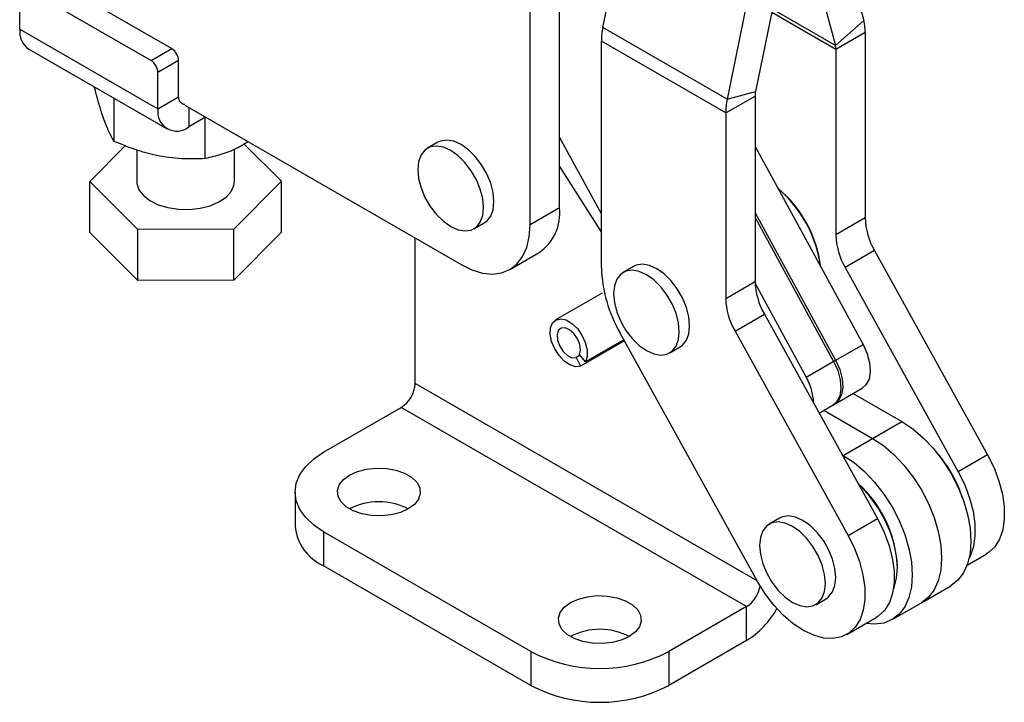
# Model space of a CAD drawing. Extents: x 44 to 396, y 7 to 317.
# Tile 6 of 8: x 296 to 396, y 38 to 108. Entities that reach past the tile are written whole.
import ezdxf

# ---------------------------------------------------------------- set-up
doc = ezdxf.new("R2010")
doc.units = 0
doc.layers.get('0').update_dxf_attribs({"linetype": 'CONTINUOUS'})

msp = doc.modelspace()

# ---------------------------------------------------------------- linework, layer by layer
at = {"color": 7, "linetype": 'CONTINUOUS'}
for p, q in [((355.362983, 107.208922), (358.84394, 124.220084)), ((378.675591, 120.614483), (382.073287, 107.933106)), ((374.61331, 118.327526), (370.993709, 100.638822)), ((375.550882, 118.868775), (379.170483, 105.359173)), ((371.710506, 117.549953), (368.090905, 99.861249)), ((350.918042, 88.737187), (350.918042, 112.988449)), ((298.486072, 112.392223), (311.213996, 105.044548)), ((296.364751, 111.16761), (309.092675, 103.819936)), ((347.912838, 87.00232), (347.912838, 111.253582)), ((295.657648, 107.04401), (295.657648, 110.759271)), ((382.073287, 107.933106), (379.170483, 105.359173)), ((295.657648, 107.04401), (309.799783, 98.879929)), ((368.090905, 99.861249), (355.362983, 107.208922)), ((382.223874, 106.699184), (379.218671, 104.964317)), ((382.223874, 106.699184), (382.223874, 87.714502)), ((296.589812, 104.983709), (310.731947, 96.819628)), ((309.092675, 103.819936), (311.213996, 105.044548)), ((355.212396, 82.614353), (355.212396, 105.801135)), ((367.940318, 98.453462), (355.212396, 105.801135)), ((379.218671, 104.964317), (379.218671, 85.979635)), ((311.921104, 103.819802), (309.799783, 102.59519)), ((311.921104, 100.104542), (311.921104, 103.819802)), ((309.799783, 98.879929), (309.799783, 102.59519)), ((303.302013, 101.091416), (303.302013, 101.108838)), ((305.316238, 95.54596), (305.316238, 99.94605)), ((309.799783, 98.879929), (311.921104, 100.104542)), ((367.940318, 98.453462), (370.945521, 100.18833)), ((368.090905, 99.861249), (370.993709, 100.638822)), ((370.945521, 100.18833), (370.945521, 81.203647)), ((312.5575, 99.247114), (340.84177, 82.918953)), ((314.679165, 98.022303), (312.981764, 97.042414)), ((314.642435, 93.780236), (314.642435, 98.001101)), ((367.940318, 98.453462), (367.940318, 79.46878)), ((355.212395, 88.122248), (350.918042, 95.989684)), ((302.813348, 91.422933), (306.455949, 95.102365)), ((318.616737, 95.260107), (322.443069, 91.472701)), ((338.460714, 95.453882), (337.400053, 94.841575)), ((370.945522, 95.004723), (382.004541, 74.744136)), ((307.628211, 94.663295), (307.628211, 91.447815)), ((317.62821, 91.447816), (317.62821, 94.751578)), ((350.918042, 92.985794), (355.212395, 86.204355)), ((307.75811, 86.528476), (302.813348, 91.422933)), ((302.813348, 86.197071), (302.813348, 91.422933)), ((322.443069, 91.472701), (317.572972, 86.55336)), ((322.443069, 86.24684), (322.443069, 91.472701)), ((350.918042, 88.737187), (347.912838, 87.00232)), ((370.945521, 88.243349), (379.198211, 73.124076)), ((370.945521, 87.764197), (378.999337, 73.009269)), ((342.162167, 86.592459), (343.222827, 87.204765)), ((382.223874, 87.714502), (379.218671, 85.979635)), ((307.75811, 81.302615), (302.813348, 86.197071)), ((317.572972, 86.55336), (307.75811, 86.528476)), ((307.75811, 81.302615), (307.75811, 86.528476)), ((317.572972, 81.327498), (317.572972, 86.55336)), ((322.443069, 86.24684), (317.572972, 81.327498)), ((336.13951, 70.75536), (336.13951, 85.63351)), ((345.841364, 82.423872), (348.846568, 84.158739)), ((383.181843, 84.36701), (380.176639, 82.632142)), ((383.181843, 84.36701), (394.76673, 63.43008)), ((358.504005, 82.736891), (357.443345, 82.124585)), ((380.176639, 82.632142), (391.761527, 61.695213)), ((317.572972, 81.327498), (307.75811, 81.302615)), ((367.940318, 79.46878), (370.945521, 81.203647)), ((370.950046, 80.994532), (376.193007, 71.389209)), ((355.295716, 80.011716), (350.522746, 77.256339)), ((368.898287, 76.121288), (371.90349, 77.856155)), ((371.90349, 77.856155), (383.488377, 56.919226)), ((371.203939, 50.481057), (357.128334, 75.919366)), ((368.898287, 76.121288), (380.483174, 55.184359)), ((357.575812, 75.110655), (353.070391, 72.50973)), ((357.506922, 75.235157), (353.598386, 72.978807)), ((378.999337, 73.009269), (382.004541, 74.744136)), ((353.029047, 73.636334), (352.614852, 73.397224)), ((353.598386, 72.978807), (352.96598, 73.70917)), ((362.205457, 73.875469), (363.266118, 74.487775)), ((352.614852, 73.397224), (353.070391, 72.50973)), ((376.193007, 71.389209), (379.198211, 73.124076)), ((378.917968, 68.534748), (381.923172, 70.269615)), ((381.000124, 69.736749), (385.990539, 66.855844)), ((377.510744, 67.722375), (379.116841, 68.649555)), ((326.770016, 63.713384), (334.725296, 68.30587)), ((370.080636, 47.895667), (334.725296, 68.30587)), ((377.99492, 68.001882), (382.985335, 65.120977)), ((382.985335, 65.120977), (385.990539, 66.855844)), ((379.980131, 63.38611), (382.985335, 65.120977)), ((379.877232, 63.445512), (379.980131, 63.38611)), ((394.76673, 63.43008), (391.761527, 61.695213)), ((323.841085, 59.631343), (323.841085, 56.161046)), ((373.462499, 56.957266), (372.401839, 56.34496)), ((380.483174, 55.184359), (383.488377, 56.919226)), ((347.983219, 43.303181), (326.770016, 55.549303)), ((326.770016, 55.549303), (326.770016, 52.079005)), ((392.669799, 52.154266), (394.626747, 53.283989)), ((347.983219, 39.832883), (326.770016, 52.079005)), ((385.53092, 51.893838), (385.530918, 52.0163)), ((387.984928, 48.295081), (390.990132, 50.029948)), ((377.163953, 48.095843), (378.224614, 48.70815)), ((370.080636, 47.895667), (362.125355, 43.303181)), ((370.080636, 44.425369), (370.080636, 47.895667)), ((384.979724, 46.560213), (387.984928, 48.295081)), ((380.343191, 45.038267), (383.348395, 46.773134)), ((370.080636, 44.425369), (362.125355, 39.832883)), ((347.983219, 43.303181), (347.983219, 39.832883)), ((362.125355, 43.303181), (362.125355, 39.832883))]:
    msp.add_line(p, q, dxfattribs=at)
at = {"color": 8, "linetype": 'CONTINUOUS'}
for p, q in [((379.170483, 105.359173), (372.721443, 109.082124)), ((379.218671, 104.964317), (372.654273, 108.753863)), ((312.981764, 99.002192), (312.981764, 97.042414)), ((371.17789, 50.528133), (336.13951, 70.75536))]:
    msp.add_line(p, q, dxfattribs=at)
at = {"color": 7, "linetype": 'CONTINUOUS', "flags": 128}
for points in [[(339.78111, 86.828241), (340.53047, 86.493144), (341.242255, 86.36985), (341.880772, 86.464541), (342.414003, 86.772469), (342.81521, 87.278192), (343.064274, 87.956353), (343.148706, 88.772945), (343.064274, 89.687021), (342.81521, 90.652745), (342.414003, 91.621693), (341.880772, 92.545275), (341.242255, 93.377182), (340.53047, 94.075697), (339.78111, 94.605793), (339.03175, 94.94089), (338.319965, 95.064185), (337.681448, 94.969493), (337.148218, 94.661565), (336.74701, 94.155842), (336.497946, 93.477681), (336.413514, 92.661089), (336.497946, 91.747013), (336.74701, 90.781289), (337.148218, 89.812341), (337.681448, 88.888759), (338.319965, 88.056852), (339.03175, 87.358337), (339.78111, 86.828241)], [(343.222827, 87.204765), (343.474663, 87.384775), (343.87587, 87.890498), (344.124934, 88.568659), (344.209366, 89.385252), (344.124934, 90.299327), (343.87587, 91.265051), (343.474663, 92.233999), (342.941432, 93.157581), (342.302915, 93.989489), (341.591131, 94.688003), (340.84177, 95.218099), (340.09241, 95.553196), (339.380625, 95.676491), (338.742109, 95.581799), (338.460714, 95.453882)], [(307.628211, 91.447815), (307.643882, 91.219472), (307.856863, 90.584918), (308.309104, 89.993633), (308.977923, 89.475265), (309.829781, 89.055811), (310.821965, 88.756301), (311.904719, 88.591755), (313.023756, 88.570423), (314.122956, 88.693377), (315.147203, 88.95445), (316.045138, 89.34055), (316.771735, 89.832317), (317.290556, 90.405093), (317.575589, 91.030155), (317.62821, 91.447816)], [(340.84177, 82.918953), (341.947929, 82.380911), (343.026851, 82.057176), (344.051968, 81.955721), (344.99804, 82.079043), (345.841771, 82.424107), (346.562385, 82.982414), (347.142138, 83.740218), (347.566756, 84.678859), (347.825782, 85.775226), (347.912838, 87.00232)], [(363.266118, 74.487775), (363.51718, 74.667111), (363.918622, 75.172528), (364.167948, 75.850432), (364.252657, 76.666829), (364.168501, 77.58078), (363.919699, 78.546459), (363.518727, 79.515442), (362.985694, 80.439137), (362.347324, 81.271231), (361.635631, 81.969994), (360.886302, 82.500392), (360.136911, 82.835826), (359.425034, 82.959476), (358.78637, 82.865142), (358.504005, 82.736891)], [(359.073831, 74.642364), (359.823161, 74.111967), (360.572553, 73.776533), (361.284429, 73.652883), (361.923093, 73.747217), (362.45652, 74.054805), (362.857962, 74.560222), (363.107288, 75.238126), (363.191997, 76.054522), (363.107841, 76.968474), (362.859039, 77.934153), (362.458067, 78.903135), (361.925033, 79.826831), (361.286664, 80.658924), (360.574971, 81.357688), (359.825642, 81.888086), (359.076251, 82.22352), (358.364374, 82.34717), (357.72571, 82.252836), (357.192283, 81.945248), (356.790841, 81.439831), (356.541514, 80.761928), (356.456806, 79.945531), (356.540962, 79.031579), (356.789764, 78.0659), (357.190735, 77.096918), (357.72377, 76.173222), (358.362138, 75.341129), (359.073831, 74.642364)], [(353.070391, 72.50973), (352.565144, 72.463715), (351.99515, 72.647165), (351.413702, 73.042928), (350.875162, 73.614002), (350.429882, 74.306994), (350.119492, 75.057114), (349.973013, 75.794227), (350.00414, 76.449418), (350.209962, 76.961429), (350.571237, 77.28239), (351.054187, 77.382292), (351.613657, 77.251795), (352.197341, 76.903099), (352.750667, 76.368807), (353.221901, 75.698872), (353.566985, 74.955929), (353.753655, 74.209441), (353.764459, 73.5292), (353.598386, 72.978807)], [(352.96598, 73.70917), (353.073926, 74.166244), (353.004082, 74.734579), (352.766784, 75.330062), (352.397151, 75.86456), (351.949891, 76.258969), (351.491197, 76.454915), (351.088956, 76.423399), (350.8027, 76.169086), (350.674793, 75.729613), (350.724168, 75.170022), (350.943516, 74.573133), (351.300373, 74.027286), (351.741925, 73.613265), (352.202822, 73.392346), (352.614852, 73.397224)], [(382.004541, 74.744136), (382.429848, 73.800141), (382.683854, 72.851612), (382.749197, 71.963375), (382.621413, 71.196135), (382.309234, 70.602328), (381.923172, 70.269615)], [(378.999337, 73.009269), (379.424644, 72.065274), (379.67865, 71.116745), (379.743993, 70.228508), (379.616209, 69.461268), (379.30403, 68.86746), (378.917968, 68.534748)], [(379.198211, 73.124076), (379.623518, 72.180081), (379.877524, 71.231552), (379.942867, 70.343316), (379.815083, 69.576076), (379.502904, 68.982268), (379.116841, 68.649555)], [(385.990539, 66.855844), (387.096696, 66.116743), (388.175618, 65.194781), (389.200735, 64.112661), (390.146808, 62.897027), (390.990538, 61.577813), (391.711152, 60.187503), (392.290905, 58.76033), (392.715524, 57.331435), (392.974551, 55.936003), (393.061605, 54.608397), (392.974551, 53.3813), (392.715524, 52.284935), (392.290905, 51.346294), (391.711152, 50.58849), (390.990538, 50.030182), (390.990132, 50.029948)], [(382.985335, 65.120977), (384.091492, 64.381876), (385.170414, 63.459914), (386.195531, 62.377794), (387.141604, 61.162159), (387.985334, 59.842946), (388.705948, 58.452636), (389.285701, 57.025462), (389.71032, 55.596567), (389.969347, 54.201136), (390.056401, 52.873529), (389.969347, 51.646433), (389.71032, 50.550067), (389.285701, 49.611427), (388.705948, 48.853623), (387.985334, 48.295315), (387.984928, 48.295081)], [(382.985335, 65.120977), (384.091492, 64.381876), (385.170414, 63.459914), (386.195531, 62.377794), (387.141604, 61.162159), (387.985334, 59.842946), (388.705948, 58.452636), (389.285701, 57.025462), (389.71032, 55.596567), (389.969347, 54.201136), (390.056401, 52.873529), (389.969347, 51.646433), (389.71032, 50.550067), (389.285701, 49.611427), (388.705948, 48.853623), (387.985334, 48.295315), (387.984928, 48.295081)], [(326.770016, 55.549303), (325.750914, 56.238132), (324.93102, 57.010512), (324.330518, 57.847426), (323.9642, 58.728266), (323.841085, 59.631343), (323.9642, 60.534421), (324.330518, 61.415261), (324.93102, 62.252174), (325.750914, 63.024555), (326.770016, 63.713384)], [(379.980131, 63.38611), (381.086288, 62.647009), (382.16521, 61.725046), (383.190327, 60.642926), (384.1364, 59.427292), (384.98013, 58.108079), (385.700744, 56.717768), (386.280497, 55.290595), (386.705116, 53.8617), (386.964143, 52.466268), (387.051197, 51.138662), (386.964143, 49.911565), (386.705116, 48.8152), (386.280497, 47.87656), (385.700744, 47.118756), (384.98013, 46.560447), (384.1364, 46.215384), (383.190327, 46.092063), (382.300138, 46.16799)], [(394.76673, 63.43008), (395.420412, 62.102273), (395.929704, 60.746539), (396.280719, 59.399857), (396.463878, 58.098963), (396.474189, 56.879339), (396.311365, 55.774258), (395.979853, 54.813859), (395.488693, 54.024342), (394.851282, 53.427243), (394.626747, 53.283989)], [(335.432074, 57.896476), (334.625557, 57.531708), (333.691259, 57.288962), (332.68348, 57.182347), (331.660787, 57.218059), (330.682617, 57.394022), (329.805815, 57.70001), (329.081341, 58.11824), (328.551297, 58.624407), (328.246486, 59.189093), (328.184625, 59.779481), (328.369307, 60.361259), (328.789801, 60.900618), (329.421666, 61.36621), (330.228184, 61.730979), (331.162483, 61.973725), (332.170261, 62.08034), (333.192954, 62.044628), (334.171125, 61.868665), (335.047926, 61.562676), (335.7724, 61.144446), (336.302445, 60.63828), (336.607255, 60.073594), (336.669116, 59.483206), (336.484434, 58.901428), (336.06394, 58.362069), (335.432074, 57.896476)], [(391.761527, 61.695213), (392.415208, 60.367406), (392.9245, 59.011672), (393.275515, 57.66499), (393.458675, 56.364095), (393.468985, 55.144472), (393.306161, 54.039391), (392.97465, 53.078992), (392.885999, 52.901314)], [(385.117217, 49.680497), (385.189768, 49.856594), (385.444977, 50.809125), (385.53092, 51.893838), (385.444977, 53.077778), (385.189768, 54.324968), (384.773043, 55.597514), (384.207467, 56.85675), (383.510221, 58.064415), (382.702492, 59.183815), (381.808824, 60.180937), (381.540088, 60.440295)], [(374.782896, 48.331626), (375.532257, 47.996529), (376.24404, 47.873235), (376.882557, 47.967926), (377.415789, 48.275853), (377.816995, 48.781577), (378.066059, 49.459738), (378.150493, 50.27633), (378.066059, 51.190406), (377.816995, 52.15613), (377.415789, 53.125077), (376.882557, 54.04866), (376.24404, 54.880567), (375.532257, 55.579081), (374.782896, 56.109177), (374.033536, 56.444274), (373.321752, 56.567568), (372.683235, 56.472878), (372.150004, 56.16495), (371.748797, 55.659226), (371.499733, 54.981065), (371.4153, 54.164474), (371.499733, 53.250397), (371.748797, 52.284673), (372.150004, 51.315726), (372.683235, 50.392143), (373.321752, 49.560236), (374.033536, 48.861722), (374.782896, 48.331626)], [(378.224614, 48.70815), (378.476449, 48.88816), (378.877655, 49.393883), (379.12672, 50.072044), (379.211153, 50.888636), (379.12672, 51.802712), (378.877655, 52.768436), (378.476449, 53.737383), (377.943218, 54.660967), (377.304701, 55.492873), (376.592917, 56.191387), (375.843557, 56.721483), (375.094196, 57.05658), (374.382412, 57.179874), (373.743895, 57.085184), (373.462499, 56.957266)], [(383.488377, 56.919226), (384.142059, 55.591418), (384.651351, 54.235684), (385.002366, 52.889003), (385.185526, 51.588108), (385.195836, 50.368485), (385.033012, 49.263404), (384.701501, 48.303004), (384.21034, 47.513488), (383.572929, 46.916388), (383.348395, 46.773134)], [(380.483174, 55.184359), (381.136856, 53.856551), (381.646148, 52.500817), (381.997162, 51.154136), (382.180322, 49.853241), (382.190632, 48.633618), (382.027808, 47.528537), (381.696297, 46.568137), (381.205136, 45.778621), (380.567726, 45.181521), (379.801454, 44.793125), (378.927218, 44.624029), (377.968869, 44.678844), (376.952548, 44.956074), (375.905976, 45.44816), (374.857702, 46.141675), (373.836318, 47.017706), (372.869688, 48.052354), (371.984177, 49.217397), (371.203939, 50.481057)], [(358.059491, 44.833946), (357.252974, 44.469178), (356.318676, 44.226432), (355.310897, 44.119817), (354.288204, 44.155529), (353.310034, 44.331493), (352.433232, 44.637481), (351.708758, 45.05571), (351.178714, 45.561877), (350.873903, 46.126563), (350.812042, 46.716951), (350.996724, 47.298729), (351.417218, 47.838088), (352.049083, 48.303681), (352.855602, 48.668449), (353.7899, 48.911195), (354.797679, 49.01781), (355.820372, 48.982098), (356.798542, 48.806135), (357.675343, 48.500147), (358.399817, 48.081917), (358.929862, 47.57575), (359.234673, 47.011064), (359.296534, 46.420676), (359.111852, 45.838898), (358.691358, 45.299539), (358.059491, 44.833946)]]:
    msp.add_lwpolyline(points, dxfattribs=at)
at = {"color": 7, "linetype": 'CONTINUOUS'}
for centre, radius, start, end in [((377.442252, 106.741786), 4.781812, 359.48953266, 14.42636791), ((297.861549, 106.800119), 2.217355, 173.68515549, 235.00269193), ((362.266343, 105.758539), 7.054076, 168.13484117, 179.65401746), ((310.385882, 103.749938), 1.536811, 2.60559967, 57.39446209), ((377.688548, 104.97795), 1.530183, 359.48951719, 14.42635726), ((308.264561, 102.525326), 1.536811, 2.60559967, 57.39446209), ((312.557667, 99.995245), 0.645878, 170.25745808, 269.98519458), ((374.994265, 98.410866), 7.054076, 168.13484117, 179.65401746), ((373.202789, 100.174699), 2.257309, 168.13484825, 179.65403052), ((311.739618, 98.565257), 1.965192, 170.78597322, 309.20329299), ((365.239107, 81.144287), 12.532181, 6.99520262, 50.25967313), ((364.970947, 80.987921), 12.80723, 7.66798746, 49.58688532), ((346.041152, 88.185855), 4.907955, 304.86228182, 6.4498972), ((389.360797, 87.946092), 7.14068, 181.85857239, 210.08103378), ((386.355594, 86.211225), 7.14068, 181.85857239, 210.08103378), ((369.486265, 83.077538), 14.281382, 181.85858771, 210.08101511), ((378.082445, 81.435237), 7.14068, 181.85857239, 210.08103378), ((375.077241, 79.70037), 7.14068, 181.85857239, 210.08103378), ((333.069077, 70.895081), 3.07361, 302.60548772, 357.39451983), ((371.274419, 68.571039), 5.668738, 1.84410951, 29.81111391), ((379.623042, 55.014562), 13.193692, 17.93321584, 42.06138836), ((379.155053, 54.744391), 13.69585, 21.72257231, 38.2720812), ((373.35092, 51.437306), 12.193752, 2.72159183, 48.03203899), ((332.42687, 52.195612), 6.443986, 62.20676441, 117.79322834), ((328.803147, 56.629608), 4.984136, 185.39438798, 245.92573376), ((368.376516, 50.526363), 3.13442, 302.9344662, 348.77641567), ((365.249164, 52.129989), 9.09419, 302.09131211, 330.7745467), ((355.054287, 39.13308), 6.443989, 62.20677592, 117.79321683), ((355.054288, 56.823746), 15.257971, 242.39105558, 297.60894134), ((355.054288, 53.353448), 15.257971, 242.39105558, 297.60894134)]:
    msp.add_arc(centre, radius, start, end, dxfattribs=at)
for points, knots in [([(305.316238, 95.54596), (305.243149, 95.667382), (305.004845, 96.063271), (304.586678, 96.927699), (304.108998, 98.232131), (303.677925, 99.659296), (303.427775, 100.612297), (303.302013, 101.091416)], [0, 0, 0, 0, 0.1112579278, 0.3627509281, 0.6203153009, 0.8091145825, 1, 1, 1, 1]), ([(314.642435, 93.780236), (313.832987, 93.754439), (312.196537, 93.702286), (309.771921, 94.028915), (307.45415, 94.662109), (306.033215, 95.249549), (305.316238, 95.54596)], [0, 0, 0, 0, 0.2646048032, 0.5349478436, 0.7653433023, 1, 1, 1, 1]), ([(319.035891, 95.507219), (318.70358, 95.301589), (317.80315, 94.744415), (316.317884, 94.177126), (315.204319, 93.913339), (314.642435, 93.780236)], [0, 0, 0, 0, 0.2246775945, 0.6087864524, 1, 1, 1, 1])]:
    msp.add_open_spline(points, degree=3, knots=knots, dxfattribs=at)

doc.saveas('drawing.dxf')
